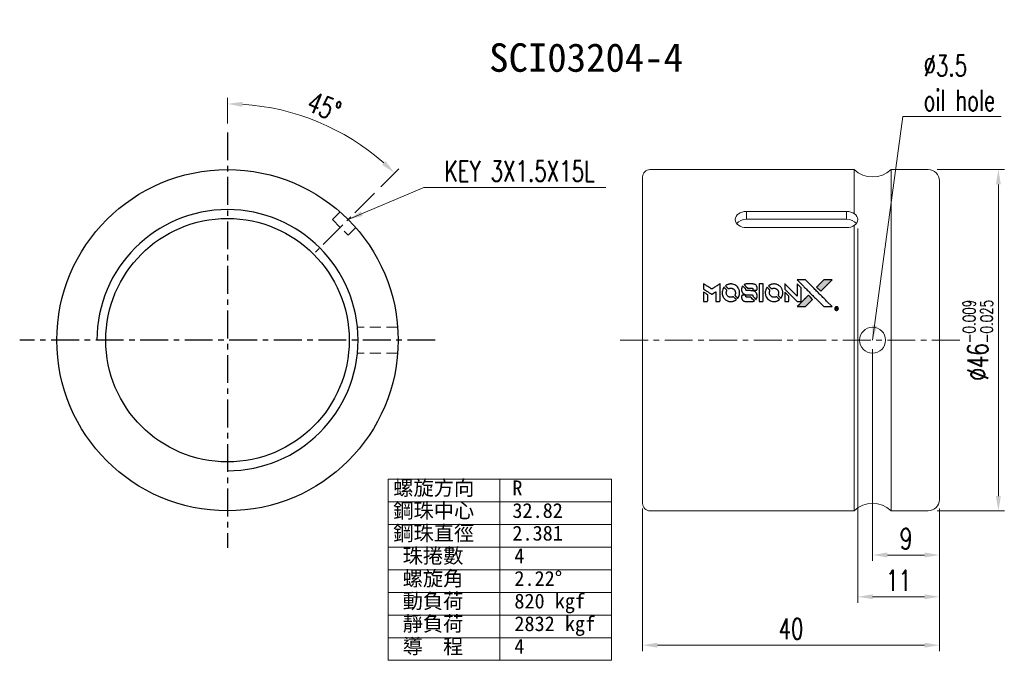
# Model space of a CAD drawing. Extents: x 46 to 179, y 51 to 137.
import ezdxf
from ezdxf.enums import TextEntityAlignment as Align

# ---------------------------------------------------------------- set-up
doc = ezdxf.new("R2010")
doc.units = 0
doc.header["$LTSCALE"] = 3
doc.header["$MEASUREMENT"] = 0
doc.linetypes.add('CENTER', pattern=[2, 1.25, -0.25, 0.25, -0.25])
doc.linetypes.add('DASHED', pattern=[0.75, 0.5, -0.25])
for name, color, linetype in [('CHA', 7, 'Continuous'), ('CL', 1, 'CENTER'), ('DIM', 4, 'Continuous'), ('HID', 2, 'DASHED'), ('OUT', 3, 'Continuous')]:
    doc.layers.add(name, color=color, linetype=linetype)
doc.styles.add('DIM-7', font='SIMPLEX.shx', dxfattribs={"width": 0.7, "bigfont": 'chineset.shx'})
doc.styles.add('T', font='kaiu.ttf')
doc.dimstyles.new('CNS', dxfattribs={"dimtxt": 3.5, "dimasz": 2.5, "dimexe": 1, "dimexo": 1.5, "dimgap": 0.09, "dimtad": 0, "dimdsep": 46, "dimtxsty": 'DIM-7', "dimcen": 0.09, "dimclrd": 1, "dimclre": 1, "dimclrt": 4, "dimadec": 0, "dimazin": 0, "dimtfac": 1, "dimtix": 1, "dimtmove": 2, "dimatfit": 3, "dimfxl": 1, "dimtvp": 0.971429, "dimtolj": 1, "dimarcsym": 0})

# ---------------------------------------------------------------- blocks, each defined once
blk = doc.blocks.new('*D1')
at = {"layer": 'DEFPOINTS', "color": 0, "linetype": 'Continuous', "lineweight": 0, "transparency": 16777216}
for p in [(161.37, 93.82), (170.37, 72.32), (161.37, 64.87)]:
    blk.add_point(p, dxfattribs=at)
at = {"layer": 'DIM', "color": 0, "linetype": 'Continuous', "lineweight": 0, "transparency": 16777216}
for p, q in [((161.37, 92.62), (161.37, 64.07)), ((170.37, 71.12), (170.37, 64.07)), ((168.37, 64.87), (163.37, 64.87))]:
    blk.add_line(p, q, dxfattribs=at)
for points in [[(163.37, 65.21), (163.37, 64.54), (161.37, 64.87)], [(168.37, 65.21), (168.37, 64.54), (170.37, 64.87)]]:
    blk.add_solid(points, dxfattribs=at)
at = {"layer": 'DIM', "color": 0, "linetype": 'Continuous', "lineweight": 0, "transparency": 16777216, "insert": (165.87, 67.07), "char_height": 2.8, "attachment_point": 5, "style": 'DIM-7'}
blk.add_mtext('\\A1;9', dxfattribs=at)
blk = doc.blocks.new('*D2')
at = {"layer": 'DEFPOINTS', "color": 0, "linetype": 'Continuous', "lineweight": 0, "transparency": 16777216}
for p in [(159.37, 110.08), (170.37, 72.32), (159.37, 59.24)]:
    blk.add_point(p, dxfattribs=at)
at = {"layer": 'DIM', "color": 0, "linetype": 'Continuous', "lineweight": 0, "transparency": 16777216}
for p, q in [((159.37, 108.88), (159.37, 58.44)), ((170.37, 71.12), (170.37, 58.44)), ((168.37, 59.24), (161.37, 59.24))]:
    blk.add_line(p, q, dxfattribs=at)
for points in [[(161.37, 59.57), (161.37, 58.91), (159.37, 59.24)], [(168.37, 59.57), (168.37, 58.91), (170.37, 59.24)]]:
    blk.add_solid(points, dxfattribs=at)
at = {"layer": 'DIM', "color": 0, "linetype": 'Continuous', "lineweight": 0, "transparency": 16777216, "insert": (164.87, 61.44), "char_height": 2.8, "attachment_point": 5, "style": 'DIM-7'}
blk.add_mtext('\\A1;11', dxfattribs=at)
blk = doc.blocks.new('*D3')
at = {"layer": 'DEFPOINTS', "color": 0, "linetype": 'Continuous', "lineweight": 0, "transparency": 16777216}
for p in [(130.37, 72.32), (170.37, 72.32), (130.37, 52.72)]:
    blk.add_point(p, dxfattribs=at)
at = {"layer": 'DIM', "color": 0, "linetype": 'Continuous', "lineweight": 0, "transparency": 16777216}
for p, q in [((130.37, 71.12), (130.37, 51.92)), ((170.37, 71.12), (170.37, 51.92)), ((168.37, 52.72), (132.37, 52.72))]:
    blk.add_line(p, q, dxfattribs=at)
for points in [[(132.37, 53.05), (132.37, 52.38), (130.37, 52.72)], [(168.37, 53.05), (168.37, 52.38), (170.37, 52.72)]]:
    blk.add_solid(points, dxfattribs=at)
at = {"layer": 'DIM', "color": 0, "linetype": 'Continuous', "lineweight": 0, "transparency": 16777216, "insert": (150.37, 54.92), "char_height": 2.8, "attachment_point": 5, "style": 'DIM-7'}
blk.add_mtext('\\A1;40', dxfattribs=at)
blk = doc.blocks.new('*D4')
at = {"layer": 'DEFPOINTS', "color": 0, "linetype": 'Continuous', "lineweight": 0, "transparency": 16777216}
for p in [(74.44, 121.82), (90.36, 121.4), (94.23, 113.62), (86.04, 105.42), (74.44, 65.82)]:
    blk.add_point(p, dxfattribs=at)
at = {"layer": 'DIM', "color": 0, "linetype": 'Continuous', "lineweight": 0, "transparency": 16777216}
for p, q in [((74.44, 123.02), (74.44, 126.47)), ((95.08, 114.47), (97.52, 116.91))]:
    blk.add_line(p, q, dxfattribs=at)
blk.add_arc((74.44, 93.82), 31.85, 48.5984, 86.4016, dxfattribs=at)
for points in [[(76.42, 125.27), (76.44, 125.94), (74.44, 125.67)], [(95.73, 117.95), (95.27, 117.47), (96.96, 116.34)]]:
    blk.add_solid(points, dxfattribs=at)
at = {"layer": 'DIM', "color": 0, "linetype": 'Continuous', "lineweight": 0, "transparency": 16777216, "insert": (87.47, 125.28), "char_height": 2.8, "attachment_point": 5, "rotation": 337.5, "style": 'DIM-7'}
blk.add_mtext('\\A1;45°', dxfattribs=at)
blk = doc.blocks.new('*D5')
at = {"layer": 'DEFPOINTS', "color": 0, "linetype": 'Continuous', "lineweight": 0, "transparency": 16777216}
for p in [(168.87, 116.82), (168.87, 70.82), (178.32, 70.82)]:
    blk.add_point(p, dxfattribs=at)
at = {"layer": 'DIM', "color": 0, "linetype": 'Continuous', "lineweight": 0, "transparency": 16777216}
for p, q in [((170.07, 116.82), (179.12, 116.82)), ((178.32, 114.82), (178.32, 72.82)), ((170.07, 70.82), (179.12, 70.82))]:
    blk.add_line(p, q, dxfattribs=at)
for points in [[(177.98, 114.82), (178.65, 114.82), (178.32, 116.82)], [(177.98, 72.82), (178.65, 72.82), (178.32, 70.82)]]:
    blk.add_solid(points, dxfattribs=at)
at = {"layer": 'DIM', "color": 0, "linetype": 'Continuous', "lineweight": 0, "transparency": 16777216, "insert": (175.56, 93.82), "char_height": 2.8, "attachment_point": 5, "rotation": 90, "style": 'DIM-7'}
blk.add_mtext('\\A1;%%C46{\\H1.68;\\S-0.009^ -0.025;}', dxfattribs=at)

msp = doc.modelspace()

# ---------------------------------------------------------------- hatches: boundary and pattern name
at = {"linetype": 'Continuous'}
h = msp.add_hatch(color=0, dxfattribs=at)
h.dxf.hatch_style = 1
h.paths.add_polyline_path([(155.907, 101.943), (155.348, 101.943), (154.788, 101.942), (154.306, 101.457, 0.000288), (154.121, 101.271, 0.000479), (153.966, 101.113, 0.000013), (153.825, 100.971, 0.197177), (153.824, 100.968, 0.1112764), (153.825, 100.967, 0.0015954), (153.995, 100.795, 0.0005055), (154.101, 100.688), (154.379, 100.411), (155.143, 101.177)])
h.paths.add_polyline_path([(152.798, 98.833), (153.288, 99.323), (153.01, 99.601, 0.000476), (152.903, 99.707, 0.0015067), (152.73, 99.878, 0.2256647), (152.728, 99.878, 0.0011115), (152.494, 99.645, 0.0003511), (152.349, 99.5, 0.000108), (151.736, 98.885, 0.0006916), (151.427, 98.573, 0.0000771), (151.213, 98.357, 0.1975269), (151.21, 98.349, 0.2961744), (151.212, 98.346, 0.0041949), (151.486, 98.343, 0.0005293), (151.759, 98.343), (152.308, 98.343)])

# ---------------------------------------------------------------- linework, layer by layer
at = {"color": 0}
for points in [[(138.59, 101.046), (138.59, 100.69), (138.687, 100.63, -0.000297), (138.747, 100.593, -0.000037), (138.878, 100.513, -0.000043), (139.033, 100.418, -0.000036), (139.198, 100.317, 0.000044), (139.359, 100.218, 0.000063), (139.503, 100.13, 0.000035), (139.625, 100.055, 0.0009), (139.658, 100.035), (139.705, 100.006), (139.768, 100.045, 0.001175), (139.804, 100.067, 0.000208), (139.872, 100.109, 0.000225), (139.951, 100.158, 0.000203), (140.032, 100.209, -0.000711), (140.11, 100.258, -0.001119), (140.177, 100.299, -0.000263), (140.236, 100.335, -0.04589), (140.243, 100.339, -0.519312), (140.249, 100.335, -0.001914), (140.25, 100.239, -0.003124), (140.252, 100.082, -0.000285), (140.252, 99.689), (140.252, 99.036), (140.48, 99.036, 0.001727), (140.643, 99.037, 0.025279), (140.7, 99.04, 0.073886), (140.734, 99.049, 0.07426), (140.763, 99.067, 0.03264), (140.771, 99.074, 0.01784), (140.779, 99.084, 0.017712), (140.787, 99.095, 0.026854), (140.793, 99.105), (140.805, 99.127), (140.806, 100.266), (140.808, 101.404), (140.795, 101.396, -0.004595), (140.787, 101.391, -0.00016), (140.752, 101.369, -0.000298), (140.711, 101.344, -0.000208), (140.665, 101.315, 0.000986), (140.529, 101.231, 0.00025), (140.309, 101.093, 0.000268), (140.075, 100.946, 0.000436), (139.876, 100.821, -0.002932), (139.81, 100.78, -0.004718), (139.754, 100.746, -0.001113), (139.704, 100.717, -0.227179), (139.699, 100.717, -0.045982), (139.693, 100.72, -0.000145), (139.627, 100.761, -0.000825), (139.552, 100.807, -0.000517), (139.464, 100.861, 0.000056), (139.163, 101.048, 0.000289), (138.997, 101.152, 0.000481), (138.873, 101.228, 0.000418), (138.742, 101.308), (138.59, 101.402)], [(141.311, 100.912, 0.064158), (141.165, 100.638, 0.06356), (141.092, 100.336, 0.064004), (141.098, 100.027, 0.066747), (141.183, 99.734, 0.04321), (141.283, 99.551, 0.044737), (141.412, 99.39, 0.044901), (141.567, 99.255, 0.044184), (141.744, 99.149, 0.026293), (141.879, 99.093, 0.033344), (142.009, 99.056, 0.033227), (142.144, 99.036, 0.025815), (142.291, 99.033, 0.023119), (142.432, 99.043, 0.031044), (142.558, 99.066, 0.031337), (142.679, 99.104, 0.024258), (142.806, 99.16, 0.015622), (142.85, 99.184, 0.008495), (142.904, 99.216, 0.008415), (142.954, 99.249, 0.020814), (142.99, 99.275), (143.006, 99.288), (142.836, 99.459, 0.002843), (142.709, 99.586, 0.033917), (142.656, 99.632, 0.087906), (142.617, 99.652, 0.073302), (142.571, 99.658, 0.022047), (142.548, 99.657, 0.026465), (142.527, 99.654, 0.022233), (142.504, 99.649, 0.009985), (142.474, 99.639, -0.039011), (142.364, 99.612, -0.044398), (142.257, 99.603, -0.045096), (142.151, 99.614, -0.04265), (142.046, 99.644, -0.071154), (141.899, 99.725, -0.068827), (141.778, 99.845, -0.068713), (141.695, 99.993, -0.070507), (141.655, 100.157, -0.028605), (141.653, 100.228, -0.031418), (141.658, 100.296, -0.031044), (141.673, 100.363, -0.02668), (141.696, 100.432, 0.038913), (141.708, 100.472, 0.043732), (141.714, 100.513, 0.047754), (141.712, 100.55, 0.075756), (141.703, 100.58, 0.07294), (141.692, 100.596, 0.003456), (141.649, 100.643, 0.005023), (141.592, 100.702, 0.002422), (141.518, 100.777, 0.000819), (141.452, 100.844, 0.001349), (141.395, 100.9, 0.0001), (141.344, 100.951, 0.205335), (141.342, 100.952, 0.219821), (141.34, 100.951, 0.002494), (141.331, 100.94, 0.007089), (141.322, 100.927, 0.004494)], [(142.142, 101.391, 0.024131), (142.041, 101.376, 0.022344), (141.939, 101.35, 0.021883), (141.838, 101.315, 0.020884), (141.739, 101.271, 0.010669), (141.682, 101.241, 0.010389), (141.626, 101.209, 0.010913), (141.577, 101.177, 0.022227), (141.54, 101.15), (141.526, 101.139), (141.705, 100.963, 0.002452), (141.775, 100.895, 0.003628), (141.837, 100.836, 0.001662), (141.89, 100.786, 0.070159), (141.903, 100.778, 0.047671), (141.913, 100.774, 0.018624), (141.928, 100.77, 0.017921), (141.944, 100.767, 0.018804), (141.961, 100.766, 0.018255), (141.983, 100.765, 0.041312), (142, 100.767, 0.037164), (142.017, 100.772, 0.012342), (142.042, 100.781, -0.015101), (142.102, 100.803, -0.035998), (142.148, 100.815, -0.033244), (142.197, 100.82, -0.011249), (142.269, 100.822, -0.004059), (142.328, 100.821, -0.019693), (142.361, 100.819, -0.027943), (142.388, 100.815, -0.014411), (142.422, 100.807, -0.033089), (142.502, 100.78, -0.033887), (142.577, 100.742, -0.034021), (142.646, 100.695, -0.033942), (142.708, 100.639, -0.02816), (142.763, 100.575, -0.035032), (142.807, 100.509, -0.035269), (142.84, 100.438, -0.029196), (142.866, 100.359, -0.037862), (142.883, 100.267, -0.043657), (142.885, 100.179, -0.043064), (142.871, 100.09, -0.035184), (142.841, 99.999, 0.033699), (142.827, 99.955, 0.052815), (142.822, 99.917, 0.059167), (142.824, 99.881, 0.058972), (142.836, 99.847, 0.059208), (142.852, 99.82, 0.021125), (142.881, 99.787, 0.008691), (142.935, 99.731, 0.000851), (143.068, 99.601, 0.001873), (143.137, 99.534, 0.013884), (143.17, 99.503, 0.022355), (143.19, 99.487, 0.341453), (143.199, 99.488, 0.073011), (143.216, 99.506, 0.004587), (143.257, 99.569, 0.00748), (143.297, 99.634, 0.016837), (143.325, 99.684, 0.028606), (143.379, 99.807, 0.031352), (143.416, 99.932, 0.031004), (143.439, 100.062, 0.0268), (143.446, 100.2, 0.026698), (143.438, 100.347, 0.03002), (143.415, 100.486, 0.030357), (143.375, 100.62, 0.028554), (143.319, 100.751, 0.062944), (143.157, 100.994, 0.062206), (142.939, 101.19, 0.062448), (142.681, 101.326, 0.064355), (142.399, 101.392, 0.017377), (142.343, 101.396, 0.008369), (142.271, 101.397, 0.008367), (142.198, 101.395, 0.01757)], [(143.833, 101.088, 0.023289), (143.797, 101.032, 0.026845), (143.768, 100.975, 0.026047), (143.745, 100.914, 0.019751), (143.726, 100.845, 0.013249), (143.718, 100.806, 0.025169), (143.714, 100.774, 0.016532), (143.712, 100.735, 0.002937), (143.711, 100.66, 0.003317), (143.711, 100.594, 0.011808), (143.713, 100.551, 0.01777), (143.716, 100.519, 0.021476), (143.721, 100.489, 0.04325), (143.76, 100.364, 0.045753), (143.82, 100.25, 0.04649), (143.898, 100.15, 0.047672), (143.993, 100.067, 0.025315), (144.034, 100.041, 0.015208), (144.084, 100.014, 0.01512), (144.137, 99.99, 0.022488), (144.185, 99.972, 0.027857), (144.26, 99.953, 0.034138), (144.331, 99.943, 0.014286), (144.439, 99.94, 0.00124), (144.716, 99.939, -0.00103), (144.885, 99.939, -0.002552), (145.01, 99.938, -0.001594), (145.104, 99.936, -0.047676), (145.128, 99.933, -0.085307), (145.169, 99.917, -0.097789), (145.2, 99.888, -0.085947), (145.221, 99.846, -0.051339), (145.231, 99.792, 0.014634), (145.233, 99.773, 0.015028), (145.236, 99.755, 0.014927), (145.24, 99.739, 0.059415), (145.243, 99.73, 0.070595), (145.258, 99.71, 0.00028), (145.453, 99.512, 0.000111), (145.654, 99.31, 0.200239), (145.662, 99.306, 0.268906), (145.668, 99.309, 0.001866), (145.695, 99.358, 0.007532), (145.721, 99.405, 0.017818), (145.738, 99.441, 0.013256), (145.754, 99.481, 0.011636), (145.769, 99.523, 0.011528), (145.782, 99.566, 0.012303), (145.792, 99.609, 0.0423), (145.801, 99.676, 0.013657), (145.803, 99.776, 0.013857), (145.8, 99.877, 0.037428), (145.79, 99.948, 0.014927), (145.778, 99.996, 0.0122), (145.763, 100.046, 0.012518), (145.746, 100.092, 0.023062), (145.73, 100.129, 0.065961), (145.64, 100.262, 0.06055), (145.516, 100.371, 0.059676), (145.367, 100.449, 0.060497), (145.205, 100.489, 0.025683), (145.171, 100.492, 0.001528), (145.066, 100.493, 0.002124), (144.933, 100.495, 0.001173), (144.772, 100.495, -0.000809), (144.489, 100.495, -0.017164), (144.405, 100.499, -0.063931), (144.36, 100.507, -0.108429), (144.328, 100.527, -0.052941), (144.31, 100.548, -0.063675), (144.298, 100.572, -0.050562), (144.291, 100.602, -0.020337), (144.286, 100.644, 0.009897), (144.284, 100.669, 0.016482), (144.281, 100.691, 0.019019), (144.278, 100.708, 0.06043), (144.274, 100.719, 0.076267), (144.255, 100.743, 0.00054), (144.07, 100.926, 0.000307), (143.881, 101.113, 0.142594), (143.866, 101.121, 0.232419), (143.861, 101.12, 0.022995), (143.853, 101.113, 0.024627), (143.843, 101.102, 0.015407)], [(144.349, 101.394, 0.018538), (144.314, 101.389, 0.010695), (144.272, 101.381, 0.01068), (144.229, 101.371, 0.017678), (144.194, 101.361, 0.013849), (144.154, 101.347, 0.011814), (144.113, 101.329, 0.004513), (144.075, 101.312, 0.290035), (144.071, 101.306, 0.196418), (144.073, 101.303, 0.000124), (144.141, 101.233, 0.001477), (144.217, 101.157, 0.000898), (144.307, 101.066), (144.542, 100.831), (144.837, 100.829, -0.001471), (145.059, 100.828, -0.028714), (145.128, 100.823, -0.097073), (145.166, 100.81, -0.084199), (145.199, 100.784, -0.042698), (145.215, 100.762, -0.053912), (145.225, 100.74, -0.051004), (145.231, 100.716, -0.032967), (145.233, 100.686, 0.00807), (145.233, 100.671, 0.003023), (145.234, 100.65, 0.002994), (145.235, 100.627, 0.003629), (145.236, 100.606), (145.24, 100.555), (145.466, 100.555, 0.001618), (145.573, 100.556, 0.005206), (145.644, 100.557, 0.00535), (145.694, 100.559, 0.060675), (145.714, 100.562, 0.048484), (145.724, 100.567, 0.02389), (145.737, 100.574, 0.022812), (145.75, 100.584, 0.02462), (145.762, 100.594, 0.061781), (145.785, 100.622, 0.080179), (145.798, 100.653, 0.048561), (145.804, 100.697, 0.010021), (145.805, 100.775, 0.016602), (145.802, 100.88, 0.031409), (145.791, 100.964, 0.036474), (145.771, 101.037, 0.03439), (145.74, 101.108, 0.065928), (145.663, 101.22, 0.069066), (145.56, 101.306, 0.065697), (145.433, 101.363, 0.051559), (145.284, 101.392, 0.020904), (145.204, 101.395, 0.000451), (144.815, 101.397, 0.000419), (144.423, 101.397, 0.022759)], [(146.076, 100.218), (146.078, 99.039), (146.309, 99.039), (146.54, 99.039), (146.568, 99.053, 0.071429), (146.591, 99.069, 0.054799), (146.61, 99.093, 0.053585), (146.625, 99.121, 0.060698), (146.633, 99.15, 0.033975), (146.636, 99.198, 0.000112), (146.636, 99.798, 0.000726), (146.635, 100.385, 0.001084), (146.633, 100.898), (146.629, 101.398), (146.352, 101.398), (146.075, 101.398)], [(147.13, 100.91, 0.018008), (147.096, 100.859, 0.009842), (147.059, 100.794, 0.009807), (147.024, 100.727, 0.015716), (146.997, 100.668, 0.048467), (146.93, 100.457, 0.045841), (146.904, 100.233, 0.046006), (146.919, 100.009, 0.049638), (146.975, 99.798, 0.064819), (147.121, 99.523, 0.06695), (147.331, 99.297, 0.066691), (147.594, 99.135, 0.063505), (147.895, 99.044, 0.03135), (147.971, 99.036, 0.010439), (148.085, 99.033, 0.010391), (148.198, 99.036, 0.032408), (148.274, 99.044, 0.015696), (148.363, 99.062, 0.018095), (148.446, 99.085, 0.018551), (148.526, 99.114, 0.018352), (148.604, 99.148, 0.015568), (148.655, 99.175, 0.009832), (148.713, 99.21, 0.009795), (148.768, 99.245, 0.023727), (148.806, 99.274), (148.822, 99.287), (148.652, 99.459, 0.001528), (148.556, 99.556, 0.010022), (148.507, 99.603, 0.019586), (148.475, 99.631, 0.061865), (148.451, 99.645, 0.055054), (148.415, 99.657, 0.061607), (148.378, 99.66, 0.048725), (148.335, 99.653, 0.020221), (148.279, 99.637, -0.017722), (148.219, 99.62, -0.02685), (148.165, 99.609, -0.02759), (148.112, 99.604, -0.020233), (148.053, 99.605, -0.04793), (147.939, 99.621, -0.048386), (147.831, 99.659, -0.047866), (147.732, 99.717, -0.044964), (147.643, 99.795, -0.04333), (147.568, 99.887, -0.050921), (147.515, 99.986, -0.051473), (147.483, 100.093, -0.0459), (147.473, 100.209, -0.019014), (147.475, 100.264, -0.024114), (147.481, 100.316, -0.025081), (147.492, 100.364, -0.023892), (147.508, 100.412, 0.008624), (147.522, 100.45, 0.026486), (147.53, 100.476, 0.035074), (147.533, 100.499, 0.02756), (147.534, 100.524, 0.087163), (147.526, 100.563, 0.073291), (147.505, 100.601, 0.028074), (147.459, 100.654, 0.002594), (147.336, 100.778), (147.16, 100.953)], [(147.957, 101.391, 0.023681), (147.86, 101.376, 0.022402), (147.762, 101.352, 0.021929), (147.664, 101.318, 0.020503), (147.568, 101.276, 0.013745), (147.513, 101.247, 0.009767), (147.453, 101.212, 0.009658), (147.399, 101.177, 0.027804), (147.363, 101.15), (147.35, 101.138), (147.523, 100.965, 0.002053), (147.607, 100.882, 0.006738), (147.663, 100.828, 0.007826), (147.703, 100.792, 0.063909), (147.723, 100.778, 0.061532), (147.754, 100.767, 0.068674), (147.786, 100.765, 0.052072), (147.823, 100.771, 0.019648), (147.874, 100.787, -0.018366), (147.937, 100.806, -0.0288), (147.991, 100.818, -0.029061), (148.047, 100.824, -0.019155), (148.111, 100.824, -0.053809), (148.25, 100.803, -0.058833), (148.376, 100.754, -0.058566), (148.489, 100.676, -0.052525), (148.584, 100.572, -0.044733), (148.638, 100.483, -0.040573), (148.678, 100.384, -0.041123), (148.7, 100.281, -0.04951), (148.704, 100.182, -0.017369), (148.699, 100.135, -0.024255), (148.692, 100.094, -0.023787), (148.68, 100.053, -0.015798), (148.663, 100.008, 0.010631), (148.652, 99.979, 0.033653), (148.646, 99.959, 0.037806), (148.643, 99.94, 0.016307), (148.643, 99.914, 0.068179), (148.65, 99.864, 0.095747), (148.67, 99.824, 0.033418), (148.717, 99.771, 0.002133), (148.867, 99.624, 0.001452), (148.951, 99.542, 0.012393), (148.99, 99.507, 0.020479), (149.014, 99.488, 0.344362), (149.023, 99.488, 0.074287), (149.041, 99.509, 0.005454), (149.082, 99.572, 0.008391), (149.122, 99.64, 0.017097), (149.152, 99.694, 0.027375), (149.199, 99.806, 0.02835), (149.234, 99.921, 0.027723), (149.256, 100.042, 0.023913), (149.266, 100.17, 0.027047), (149.262, 100.324, 0.031685), (149.241, 100.469, 0.032425), (149.202, 100.607, 0.031013), (149.146, 100.742, 0.037914), (149.052, 100.9, 0.040153), (148.936, 101.04, 0.039834), (148.799, 101.16, 0.036173), (148.64, 101.261, 0.040752), (148.484, 101.33, 0.035885), (148.312, 101.375, 0.035491), (148.134, 101.396, 0.037615)], [(149.542, 101.051), (149.542, 100.693), (150.372, 99.865), (151.202, 99.037), (151.433, 99.038, 0.0008), (151.581, 99.039, 0.010795), (151.636, 99.041, 0.030495), (151.666, 99.044, 0.080372), (151.686, 99.051, 0.03816), (151.706, 99.064, 0.041799), (151.723, 99.079, 0.042486), (151.737, 99.096, 0.042078), (151.747, 99.116, 0.099276), (151.754, 99.144, 0.003302), (151.756, 99.259, 0.002586), (151.756, 99.461, 0.000204), (151.756, 99.997), (151.754, 100.855), (151.478, 101.131), (151.202, 101.406), (151.199, 100.581), (151.196, 99.756), (150.384, 100.572, 0.000253), (150.072, 100.885, 0.000412), (149.807, 101.151, 0.000041), (149.569, 101.389, 0.041338), (149.557, 101.399), (149.542, 101.409)], [(151.868, 101.27, -0.000056), (152.203, 100.934, -0.000021), (152.672, 100.463, -0.000021), (153.184, 99.951, -0.000025), (153.664, 99.47), (154.787, 98.343), (155.344, 98.344), (155.901, 98.346), (155.15, 99.102, 0.000274), (154.789, 99.465, 0.000123), (154.314, 99.942, 0.000121), (153.812, 100.446, 0.000165), (153.359, 100.9), (152.318, 101.942), (151.757, 101.942), (151.196, 101.942)], [(154.306, 101.457, 0.000288), (154.121, 101.271, 0.000479), (153.966, 101.113, 0.000013), (153.825, 100.971, 0.197177), (153.824, 100.968, 0.197497), (153.825, 100.966, 0.00004), (153.906, 100.885, 0.000836), (153.995, 100.795, 0.000505), (154.101, 100.688), (154.379, 100.411), (155.143, 101.177), (155.907, 101.943), (155.348, 101.943), (154.788, 101.942)], [(138.59, 99.664), (138.59, 99.036), (138.818, 99.036, 0.000842), (138.964, 99.037, 0.010591), (139.019, 99.038, 0.028995), (139.049, 99.041, 0.069543), (139.071, 99.048, 0.051063), (139.091, 99.06, 0.039932), (139.111, 99.077, 0.039414), (139.127, 99.097, 0.045845), (139.139, 99.119, 0.094811), (139.145, 99.14, 0.007124), (139.147, 99.202, 0.004713), (139.148, 99.307, 0.000534), (139.148, 99.545), (139.148, 99.952), (139.09, 99.988, 0.000828), (138.923, 100.091, 0.000879), (138.758, 100.192, 0.000048), (138.597, 100.29, 0.137596), (138.592, 100.291, 0.413028), (138.591, 100.29, 0.000016), (138.59, 100.107, 0.000623), (138.59, 99.904, 0.000374)], [(143.802, 99.868, 0.065483), (143.775, 99.854, 0.053271), (143.75, 99.833, 0.052018), (143.73, 99.807, 0.0556), (143.716, 99.778, 0.036839), (143.71, 99.759, 0.026922), (143.707, 99.737, 0.016905), (143.706, 99.707, 0.004317), (143.706, 99.658, 0.016369), (143.71, 99.557, 0.029936), (143.72, 99.474, 0.03418), (143.74, 99.402, 0.031327), (143.769, 99.33, 0.046935), (143.822, 99.243, 0.054053), (143.888, 99.171, 0.053701), (143.969, 99.115, 0.045364), (144.064, 99.073, 0.032479), (144.148, 99.051, 0.03386), (144.234, 99.041, 0.013578), (144.368, 99.037, 0.001155), (144.713, 99.038, 0.000413), (145.009, 99.039, 0.005008), (145.123, 99.041, 0.013199), (145.187, 99.045, 0.033956), (145.233, 99.051, 0.013909), (145.281, 99.063, 0.010864), (145.332, 99.079, 0.010938), (145.379, 99.095, 0.028702), (145.411, 99.109), (145.436, 99.122), (145.198, 99.363), (144.96, 99.604), (144.682, 99.604, -0.001504), (144.563, 99.604, -0.00328), (144.472, 99.605, -0.001901), (144.401, 99.607, -0.061333), (144.384, 99.609, -0.063621), (144.36, 99.619, -0.048633), (144.337, 99.636, -0.046769), (144.316, 99.658, -0.047961), (144.3, 99.682, -0.02678), (144.291, 99.704, -0.050957), (144.286, 99.722, -0.029398), (144.283, 99.746, -0.00401), (144.282, 99.796), (144.279, 99.878), (144.056, 99.878, 0.001061), (143.922, 99.878, 0.009147), (143.862, 99.877, 0.020721), (143.827, 99.874, 0.051619)], [(149.542, 99.661), (149.542, 99.036), (149.775, 99.038), (150.008, 99.039), (150.035, 99.056, 0.03146), (150.047, 99.065, 0.026444), (150.059, 99.075, 0.026444), (150.07, 99.087, 0.031457), (150.079, 99.099), (150.095, 99.126), (150.097, 99.436), (150.098, 99.745), (149.825, 100.015, 0.000745), (149.719, 100.119, 0.001228), (149.63, 100.206, 0.000087), (149.55, 100.285, 0.195134), (149.547, 100.286, 0.412117), (149.545, 100.284, 0.000048), (149.544, 100.102, 0.00109), (149.543, 99.901, 0.000653)], [(152.349, 99.5, 0.000108), (151.736, 98.885, 0.000692), (151.427, 98.573, 0.000077), (151.213, 98.357, 0.197527), (151.21, 98.349, 0.410182), (151.214, 98.346, 0.000493), (151.328, 98.344, 0.002424), (151.486, 98.343, 0.000529), (151.759, 98.343), (152.308, 98.343), (152.798, 98.833), (153.288, 99.323), (153.01, 99.601, 0.000476), (152.903, 99.707, 0.000789), (152.813, 99.797, 0.000035), (152.731, 99.878, 0.19758), (152.729, 99.878, 0.198396), (152.727, 99.878, 0.000019), (152.616, 99.767, 0.000582), (152.494, 99.645, 0.000351)], [(156.44, 98.323, 0.082374), (156.368, 98.291, 0.083404), (156.311, 98.237, 0.082663), (156.274, 98.166, 0.07897), (156.262, 98.087, 0.084941), (156.277, 97.998, 0.08953), (156.32, 97.921, 0.090743), (156.388, 97.865, 0.090193), (156.471, 97.836, 0.10067), (156.565, 97.841, 0.099454), (156.65, 97.881, 0.097736), (156.714, 97.953, 0.09365), (156.747, 98.044, 0.07584), (156.748, 98.114, 0.068415), (156.728, 98.184, 0.068328), (156.69, 98.246, 0.075277), (156.638, 98.293, 0.059367), (156.594, 98.315, 0.048986), (156.543, 98.328, 0.048519), (156.49, 98.331, 0.055347)], [(156.406, 98.082), (156.406, 97.941), (156.422, 97.941), (156.438, 97.941), (156.44, 98), (156.441, 98.059), (156.476, 98.061), (156.51, 98.063), (156.534, 98.025, -0.003356), (156.544, 98.009, -0.002757), (156.555, 97.992, -0.002784), (156.564, 97.976, -0.007382), (156.571, 97.965, 0.019487), (156.579, 97.951, 0.098302), (156.585, 97.945, 0.116932), (156.593, 97.942, 0.032798), (156.605, 97.941), (156.627, 97.941), (156.612, 97.967, 0.005748), (156.604, 97.98, 0.002522), (156.594, 97.996, 0.002495), (156.583, 98.014, 0.00334), (156.573, 98.029), (156.549, 98.065), (156.568, 98.075, 0.066516), (156.587, 98.088, 0.085926), (156.6, 98.104, 0.082934), (156.607, 98.125, 0.05747), (156.608, 98.149, 0.023576), (156.606, 98.163, 0.043538), (156.603, 98.175, 0.050891), (156.598, 98.184, 0.049897), (156.592, 98.192, 0.067884), (156.574, 98.207, 0.077412), (156.553, 98.216, 0.049266), (156.523, 98.221, 0.012208), (156.474, 98.222), (156.406, 98.222)], [(156.556, 98.177, -0.120545), (156.566, 98.164, -0.09136), (156.571, 98.146, -0.087576), (156.569, 98.127, -0.098026), (156.56, 98.111, -0.079907), (156.552, 98.104, -0.087697), (156.542, 98.1, -0.041371), (156.527, 98.098, -0.005557), (156.494, 98.096), (156.439, 98.094), (156.439, 98.142), (156.439, 98.189), (156.49, 98.189, -0.007471), (156.519, 98.188, -0.035301), (156.535, 98.187, -0.060486), (156.546, 98.183, -0.063546)]]:
    msp.add_lwpolyline(points, format="xyb", close=True, dxfattribs=at)
at = {"layer": 'CL', "color": 0}
for p, q in [((74.435, 121.819), (74.435, 65.819)), ((94.234, 113.618), (86.035, 105.419)), ((102.435, 93.819), (46.435, 93.819))]:
    msp.add_line(p, q, dxfattribs=at)
at = {"layer": 'CL', "color": 0, "lineweight": 0}
msp.add_line((127.365, 93.819), (173.365, 93.819), dxfattribs=at)
at = {"layer": 'DIM', "color": 0, "linetype": 'Continuous', "lineweight": 0}
for p, q in [((144.365, 110.117), (144.365, 111.177)), ((157.865, 110.117), (157.865, 111.177)), ((157.865, 110.117), (144.365, 110.117))]:
    msp.add_line(p, q, dxfattribs=at)
at = {"layer": 'DIM', "color": 0, "lineweight": 0}
for p, q in [((126.167, 75.079), (96.069, 75.079)), ((96.069, 75.079), (96.069, 50.678)), ((111.118, 75.079), (111.118, 50.678)), ((126.167, 75.079), (126.167, 50.678)), ((126.167, 72.029), (96.069, 72.029)), ((126.167, 68.979), (96.069, 68.979)), ((126.167, 65.929), (96.069, 65.929)), ((126.167, 62.879), (96.069, 62.879)), ((126.167, 59.828), (96.069, 59.828)), ((126.167, 56.778), (96.069, 56.778)), ((126.167, 53.728), (96.069, 53.728)), ((126.167, 50.678), (96.069, 50.678))]:
    msp.add_line(p, q, dxfattribs=at)
at = {"layer": 'DIM', "color": 0, "linetype": 'Continuous'}
msp.add_arc((74.435, 93.819), 17.595, 270, 180, dxfattribs=at)
at = {"layer": 'DIM', "color": 0, "linetype": 'Continuous', "lineweight": 0}
for centre, major_axis, start_param, end_param in [((144.365, 109.022), (-1.5, 0), -1.5707963, -0.505442), ((157.865, 109.022), (1.5, 0), 0.505442, 1.5707963)]:
    msp.add_ellipse(centre, major_axis=major_axis, ratio=0.7301892, start_param=start_param, end_param=end_param, dxfattribs=at)
at = {"layer": 'HID', "color": 0, "lineweight": 0}
for p, q in [((89.604, 111.108), (88.578, 110.082)), ((88.578, 110.082), (90.699, 107.961)), ((91.725, 108.987), (90.699, 107.961)), ((97.369, 95.569), (91.943, 95.569)), ((97.369, 92.069), (91.943, 92.069))]:
    msp.add_line(p, q, dxfattribs=at)
at = {"layer": 'OUT', "color": 0, "linetype": 'Continuous', "lineweight": 0}
for p, q in [((131.365, 116.819), (158.865, 116.819)), ((158.865, 110.899), (158.865, 116.819)), ((163.865, 70.819), (163.865, 116.819)), ((163.865, 116.819), (168.865, 116.819)), ((130.365, 115.819), (130.365, 71.819)), ((170.365, 72.319), (170.365, 115.319)), ((157.865, 111.177), (144.365, 111.177)), ((144.365, 108.987), (157.865, 108.987)), ((158.865, 70.819), (158.865, 109.266)), ((131.365, 70.819), (158.865, 70.819)), ((163.865, 70.819), (168.865, 70.819))]:
    msp.add_line(p, q, dxfattribs=at)
at = {"layer": 'OUT', "color": 0, "linetype": 'Continuous'}
for radius in [23, 16.405]:
    msp.add_circle((74.435, 93.819), radius, dxfattribs=at)
at = {"layer": 'OUT', "color": 0, "linetype": 'Continuous', "lineweight": 0}
msp.add_circle((161.365, 93.819), 1.75, dxfattribs=at)
for centre, radius, start, end in [((131.365, 115.819), 1, 90, 180), ((161.365, 119.444), 3.625, 226.39718, 313.60282), ((168.865, 115.319), 1.5, 0, 90), ((131.365, 71.819), 1, 180, 270), ((161.365, 68.194), 3.625, 46.39718, 133.60282), ((168.865, 72.319), 1.5, 270, 0)]:
    msp.add_arc(centre, radius, start, end, dxfattribs=at)
for centre, major_axis in [((144.365, 110.082), (-1.5, 0)), ((157.865, 110.082), (1.5, 0))]:
    msp.add_ellipse(centre, major_axis=major_axis, ratio=0.7301892, start_param=4.712389, end_param=7.8539816, dxfattribs=at)

# ---------------------------------------------------------------- texts
at = {"layer": 'CHA', "color": 0, "lineweight": 0, "style": 'T'}
msp.add_text('SCI03204-4', height=3.84, dxfattribs=at).set_placement((122.758, 131.913), align=Align.MIDDLE)
at = {"layer": 'DIM', "color": 0, "lineweight": 0, "style": 'T'}
for s, p in [('螺旋方向', (96.775, 72.914)), ('R', (112.826, 72.914)), ('鋼珠中心', (96.775, 69.864)), ('32.82', (112.826, 69.864)), ('鋼珠直徑', (96.775, 66.814)), ('2.381', (112.826, 66.814)), ('珠捲數', (98.045, 63.764)), ('4', (113.094, 63.764)), ('螺旋角', (98.045, 60.713)), ('2.22%%d', (113.094, 60.713)), ('動負荷', (98.045, 57.663)), ('820 kgf', (113.094, 57.663)), ('靜負荷', (98.045, 54.613)), ('2832 kgf', (113.094, 54.613)), ('導  程', (98.045, 51.563)), ('4', (113.094, 51.563))]:
    msp.add_text(s, height=2, dxfattribs=at).set_placement(p)
at = {"layer": 'DIM', "color": 0, "linetype": 'Continuous', "lineweight": 0, "char_height": 2.8, "attachment_point": 7, "style": 'DIM-7'}
for s, insert in [('\\A1;%%c3.5\\Poil hole', (168.227, 124.749)), ('\\A1;KEY 3X1.5X15L', (103.674, 115.214))]:
    msp.add_mtext(s, dxfattribs=dict(at, insert=insert))

# ---------------------------------------------------------------- dimensions: what is measured, and where the dimension line sits
at = {"layer": 'DIM', "color": 0, "linetype": 'Continuous', "lineweight": 0}
dim = msp.add_angular_dim_2l(base=(90.361, 121.402), line1=((74.435, 121.819), (74.435, 65.819)), line2=((94.234, 113.618), (86.035, 105.419)), dimstyle='CNS', override={"dimscale": 0.8, "dimgap": 1, "dimtad": 1, "dimdsep": 0, "dimclrd": 0, "dimclre": 0, "dimclrt": 0, "dimtmove": 1, "dimlwd": 0, "dimlwe": 0}, dxfattribs=at)
dim.commit()
dim.dimension.update_dxf_attribs({"geometry": '*D4', "text_midpoint": (87.466, 125.277)})
dim = msp.add_linear_dim(base=(178.315, 70.819), p1=(168.865, 116.819), p2=(168.865, 70.819), angle=90, text='%%C<>', dimstyle='CNS', override={"dimscale": 0.8, "dimgap": 1, "dimtad": 1, "dimdsep": 0, "dimclrd": 0, "dimclre": 0, "dimclrt": 0, "dimtol": 1, "dimlim": 0, "dimtp": -0.009, "dimtm": 0.025, "dimtfac": 0.6, "dimtdec": 3, "dimtmove": 1, "dimlwd": 0, "dimlwe": 0}, dxfattribs=at)
dim.commit()
dim.dimension.update_dxf_attribs({"geometry": '*D5', "text_midpoint": (175.555, 93.819)})
for base, p2, picture, middle in [((159.365, 59.241), (159.365, 110.082), '*D2', (164.865, 61.441)), ((161.365, 64.872), (161.365, 93.819), '*D1', (165.865, 67.072)), ((130.365, 52.716), (130.365, 72.319), '*D3', (150.365, 54.916))]:
    dim = msp.add_linear_dim(base=base, p1=(170.365, 72.319), p2=p2, dimstyle='CNS', override={"dimscale": 0.8, "dimgap": 1, "dimtad": 1, "dimdsep": 0, "dimclrd": 0, "dimclre": 0, "dimclrt": 0, "dimtmove": 1, "dimlwd": 0, "dimlwe": 0}, dxfattribs=at)
    dim.commit()
    dim.dimension.update_dxf_attribs({"geometry": picture, "text_midpoint": middle})

# ---------------------------------------------------------------- leaders
at = {"layer": 'DIM', "color": 0, "linetype": 'Continuous', "lineweight": 0, "annotation_type": 0, "has_hookline": 1, "hookline_direction": 0}
for points, text_width in [([(161.365, 93.819), (165.427, 123.949), (167.427, 123.949)], 10.453), ([(90.699, 110.082), (100.874, 114.414), (102.874, 114.414)], 21.747)]:
    msp.add_leader(points, dimstyle='CNS', override={"dimscale": 0.8, "dimgap": 1, "dimtad": 1, "dimdsep": 0, "dimclrd": 0, "dimclre": 0, "dimclrt": 0, "dimtmove": 1, "dimlwd": 0, "dimlwe": 0}, dxfattribs=dict(at, text_width=text_width))

doc.saveas('drawing.dxf')
